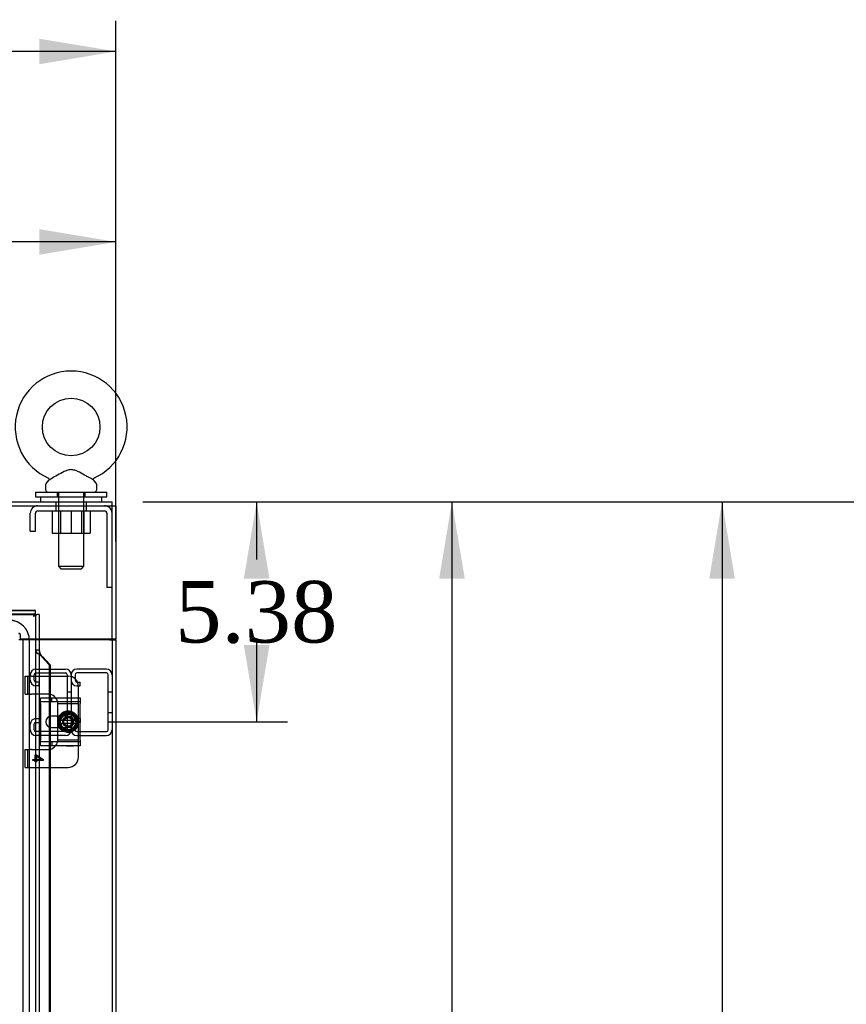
# Model space of a CAD drawing. Header units: inches. Extents: x 1 to 299, y -2 to 199.
# Tile 39 of 65: x 96 to 116, y 122 to 146. Entities that reach past the tile are written whole.
import ezdxf
from ezdxf.enums import TextEntityAlignment as Align
from ezdxf.lldxf.tags import DXFTag

# ---------------------------------------------------------------- set-up
doc = ezdxf.new("R2010")
doc.units = ezdxf.units.IN
doc.header["$MEASUREMENT"] = 0
for name, color, linetype in [('COM42667', 7, 'Continuous'), ('COM42780', 7, 'Continuous'), ('COM50677-1', 7, 'Continuous'), ('COM53933-3', 7, 'Continuous'), ('COM53955-3', 7, 'Continuous'), ('COM53964-2', 7, 'Continuous'), ('COM70220', 7, 'Continuous'), ('COM71176-1', 7, 'Continuous'), ('Default', 7, 'Continuous'), ('NTS18024', 7, 'Continuous'), ('SCC19011', 7, 'Continuous'), ('SCS86414', 7, 'Continuous'), ('SPR20265', 7, 'Continuous'), ('WAF25035', 7, 'Continuous'), ('WAF25377', 7, 'Continuous'), ('WAM254785', 7, 'Continuous')]:
    doc.layers.add(name, color=color, linetype=linetype)
doc.styles.add('SEACAD_Times_New_Roman', font='times.ttf')
tags = doc.linetypes.add('HIDDEN2', pattern=[0.1875, 0.125, -0.0625]).pattern_tags.tags
tags[6:7] = [DXFTag(74, 4), DXFTag(75, 0), DXFTag(340, '0'), DXFTag(46, 0.0), DXFTag(50, 0.0), DXFTag(44, 0.0), DXFTag(45, 0.0)]
tags[4:5] = [DXFTag(74, 4), DXFTag(75, 0), DXFTag(340, '0'), DXFTag(46, 0.0), DXFTag(50, 0.0), DXFTag(44, 0.0), DXFTag(45, 0.0)]
doc.dimstyles.new('HAMMOND_(STH_-_300x200)', dxfattribs={"dimtxt": 1.5, "dimasz": 1.875, "dimexe": 0.75, "dimexo": 0.75, "dimgap": 0.375, "dimtad": 0, "dimtih": 1, "dimtoh": 1, "dimzin": 0, "dimdsep": 46, "dimtxsty": 'SEACAD_Times_New_Roman', "dimblk1": '_SE_FILLED', "dimblk2": '_SE_FILLED', "dimsah": 1, "dimcen": 0.75, "dimadec": 0, "dimazin": 0, "dimtfac": 0.8, "dimtofl": 0, "dimtmove": 1, "dimatfit": 3, "dimfxl": 1, "dimtolj": 1, "dimtzin": 0, "dimarcsym": 0})

# ---------------------------------------------------------------- blocks, each defined once
blk = doc.blocks.new('SE2')
at = {"layer": 'COM42667', "color": 7, "linetype": 'Continuous'}
for p, q in [((96.229, 129.206), (96.229, 129.349)), ((96.229, 129.349), (97.199, 129.349)), ((97.199, 129.349), (97.199, 129.206)), ((96.229, 129.206), (96.229, 128.314)), ((97.199, 128.314), (97.199, 129.206)), ((96.703, 128.901), (96.503, 128.901)), ((96.503, 128.62), (96.703, 128.62)), ((96.229, 128.171), (96.229, 128.314)), ((97.199, 128.314), (97.199, 128.171)), ((97.199, 128.171), (96.229, 128.171))]:
    blk.add_line(p, q, dxfattribs=at)
at = {"layer": 'COM42667', "color": 7, "linetype": 'HIDDEN2'}
for p, q in [((96.229, 129.254), (97.199, 129.254)), ((96.513, 129.254), (96.513, 129.349)), ((96.91, 128.901), (96.703, 128.901)), ((96.703, 128.62), (96.91, 128.62)), ((97.199, 128.266), (96.229, 128.266)), ((96.513, 128.266), (96.513, 128.171)), ((96.862, 128.172), (96.862, 128.171)), ((96.862, 128.172), (96.977, 128.172)), ((96.892, 128.172), (96.892, 128.171)), ((96.971, 128.172), (96.971, 128.171)), ((96.977, 128.172), (96.977, 128.171)), ((96.977, 128.172), (97.002, 128.172)), ((97.002, 128.172), (97.002, 128.171)), ((97.002, 128.172), (97.036, 128.172)), ((97.036, 128.172), (97.036, 128.171))]:
    blk.add_line(p, q, dxfattribs=at)
at = {"layer": 'COM42667', "color": 7, "linetype": 'Continuous'}
blk.add_arc((96.503, 128.76), 0.14, 90, 270, dxfattribs=at)
at = {"layer": 'COM42667', "color": 7, "linetype": 'HIDDEN2'}
blk.add_arc((96.91, 128.76), 0.14, 270, 90, dxfattribs=at)
at = {"layer": 'COM42780', "color": 7, "linetype": 'HIDDEN2'}
for p, q in [((95.86, 129.875), (95.927, 129.875)), ((95.86, 129.438), (95.86, 129.875)), ((95.927, 129.438), (95.927, 129.875)), ((95.927, 129.875), (95.978, 129.875)), ((96.012, 129.875), (95.978, 129.875)), ((96.012, 129.875), (96.471, 129.875)), ((95.86, 129.438), (95.927, 129.438)), ((95.978, 129.438), (95.927, 129.438)), ((95.978, 129.438), (96.012, 129.438)), ((96.41, 129.438), (96.012, 129.438)), ((97.16, 129.253), (97.16, 129.349)), ((97.16, 129.205), (97.16, 129.253)), ((96.659, 129.205), (97.16, 129.205)), ((96.66, 129.188), (96.66, 129.2)), ((96.66, 129.057), (96.66, 129.188)), ((96.66, 128.901), (96.66, 129.057)), ((97.16, 129.2), (97.16, 129.205)), ((97.16, 129.057), (97.16, 129.2)), ((97.16, 128.816), (97.16, 129.057)), ((96.66, 128.691), (96.66, 128.826)), ((96.66, 128.463), (96.66, 128.62)), ((97.16, 128.463), (97.16, 128.714)), ((96.659, 128.315), (97.16, 128.315)), ((96.66, 128.332), (96.66, 128.463)), ((96.66, 128.32), (96.66, 128.332)), ((97.16, 128.32), (97.16, 128.463)), ((97.16, 128.315), (97.16, 128.32)), ((97.16, 128.267), (97.16, 128.315)), ((97.16, 128.171), (97.16, 128.267)), ((95.86, 128.082), (95.927, 128.082)), ((95.86, 127.645), (95.86, 128.082)), ((95.927, 127.645), (95.927, 128.082)), ((95.927, 128.082), (95.978, 128.082)), ((96.012, 128.082), (95.978, 128.082)), ((96.012, 128.082), (96.41, 128.082)), ((96.045, 127.81), (96.045, 127.841)), ((96.045, 127.841), (96.105, 127.841)), ((96.105, 127.81), (96.045, 127.81)), ((96.105, 127.841), (96.105, 127.95)), ((96.105, 127.95), (96.133, 127.95)), ((96.105, 127.777), (96.105, 127.81)), ((96.133, 127.95), (96.295, 127.835)), ((96.246, 127.841), (96.133, 127.92)), ((96.133, 127.92), (96.133, 127.841)), ((96.133, 127.841), (96.246, 127.841)), ((96.295, 127.81), (96.133, 127.81)), ((96.133, 127.81), (96.133, 127.777)), ((96.295, 127.835), (96.295, 127.81)), ((95.86, 127.645), (95.927, 127.645)), ((95.927, 127.645), (95.978, 127.645)), ((95.978, 127.645), (96.012, 127.645)), ((96.012, 127.645), (96.471, 127.645)), ((96.133, 127.777), (96.105, 127.777))]:
    blk.add_line(p, q, dxfattribs=at)
at = {"layer": 'COM42780', "color": 7, "linetype": 'Continuous'}
for p, q in [((96.471, 129.875), (96.91, 129.875)), ((97.16, 129.349), (97.16, 129.625)), ((96.66, 128.826), (96.66, 128.901)), ((96.66, 128.62), (96.66, 128.691)), ((97.16, 127.895), (97.16, 128.171)), ((96.471, 127.645), (96.91, 127.645))]:
    blk.add_line(p, q, dxfattribs=at)
at = {"layer": 'COM42780', "color": 7, "linetype": 'HIDDEN2'}
for radius in [0.195, 0.125, 0.106]:
    blk.add_circle((96.91, 128.76), radius, dxfattribs=at)
at = {"layer": 'COM42780', "color": 7, "linetype": 'Continuous'}
for centre, start, end in [((96.91, 129.625), 0, 90), ((96.41, 129.188), 39.9324, 75.7445), ((96.41, 128.332), 284.2555, 320.0676), ((96.91, 127.895), 270, 0)]:
    blk.add_arc(centre, 0.25, start, end, dxfattribs=at)
at = {"layer": 'COM42780', "color": 7, "linetype": 'HIDDEN2'}
for centre, start, end in [((96.41, 129.188), 75.7445, 90), ((96.41, 129.188), 15.0028, 39.9324), ((96.41, 129.188), 3.8357, 15.0028), ((96.41, 129.188), 2.6763, 3.8357), ((96.41, 128.332), 320.0676, 344.9972), ((96.41, 128.332), 344.9972, 356.1643), ((96.41, 128.332), 356.1643, 357.3237), ((96.41, 128.332), 270, 284.2555)]:
    blk.add_arc(centre, 0.25, start, end, dxfattribs=at)
at = {"layer": 'COM50677-1', "color": 7, "linetype": 'HIDDEN2'}
for p, q in [((96.607, 134.04), (96.607, 133.915)), ((97.357, 133.915), (97.357, 134.04)), ((95.982, 133.415), (95.982, 133.855)), ((96.107, 133.415), (96.107, 133.855)), ((96.167, 133.915), (97.797, 133.915)), ((97.857, 133.855), (97.857, 132.04)), ((95.982, 133.415), (96.107, 133.415)), ((97.982, 132.04), (97.857, 132.04))]:
    blk.add_line(p, q, dxfattribs=at)
for centre, radius, start, end in [((96.167, 133.855), 0.185, 90, 180), ((97.797, 133.855), 0.185, 0, 90), ((96.167, 133.855), 0.06, 90, 180), ((97.797, 133.855), 0.06, 0, 90)]:
    blk.add_arc(centre, radius, start, end, dxfattribs=at)
at = {"layer": 'COM53933-3', "color": 7, "linetype": 'Continuous'}
for p, q in [((61.112, 134.135), (97.982, 134.135)), ((97.982, 133.992), (97.982, 134.135)), ((97.982, 130.79), (97.982, 133.992)), ((96.204, 130.79), (97.982, 130.79))]:
    blk.add_line(p, q, dxfattribs=at)
at = {"layer": 'COM53933-3', "color": 7, "linetype": 'HIDDEN2'}
for p, q in [((61.112, 134.04), (97.982, 134.04)), ((96.607, 134.135), (96.607, 134.04)), ((97.357, 134.04), (97.357, 134.135)), ((95.732, 130.903), (95.732, 130.79)), ((95.732, 130.79), (96.204, 130.79))]:
    blk.add_line(p, q, dxfattribs=at)
blk.add_arc((95.717, 130.903), 0.015, 0, 180, dxfattribs=at)
at = {"layer": 'COM53955-3', "color": 7, "linetype": 'Continuous'}
for p, q in [((61.924, 131.48), (96.109, 131.48)), ((96.109, 131.48), (95.234, 131.48)), ((96.109, 131.424), (96.109, 131.48)), ((96.109, 131.48), (96.109, 131.48)), ((96.109, 131.385), (96.109, 131.424)), ((96.061, 131.338), (96.061, 131.337)), ((96.061, 131.337), (96.061, 131.337)), ((96.061, 131.337), (96.061, 131.337)), ((96.061, 131.337), (96.061, 131.337)), ((96.073, 131.349), (96.109, 131.385)), ((96.109, 131.385), (96.148, 131.385)), ((96.204, 131.385), (96.148, 131.385)), ((96.204, 131.385), (96.204, 130.51)), ((96.204, 131.385), (96.204, 131.385)), ((96.204, 131.385), (96.204, 69.043)), ((96.264, 130.344), (96.289, 130.344)), ((96.447, 130.155), (96.264, 130.344)), ((96.289, 130.344), (96.471, 130.155)), ((96.471, 130.155), (96.447, 130.155)), ((96.447, 130.155), (96.447, 129.349)), ((96.471, 130.155), (96.471, 129.349)), ((96.447, 128.889), (96.447, 128.632)), ((96.471, 128.897), (96.471, 128.623)), ((96.447, 128.171), (96.447, 104.777)), ((96.471, 128.171), (96.471, 104.777))]:
    blk.add_line(p, q, dxfattribs=at)
at = {"layer": 'COM53955-3', "color": 7, "linetype": 'HIDDEN2'}
for p, q in [((61.924, 131.385), (96.109, 131.385)), ((96.109, 131.386), (95.234, 131.386)), ((96.109, 131.385), (96.109, 69.043)), ((96.109, 131.385), (96.109, 130.51)), ((96.204, 130.51), (96.109, 130.51)), ((96.241, 130.376), (96.248, 130.376)), ((96.447, 129.349), (96.447, 128.889)), ((96.471, 129.349), (96.471, 128.897)), ((96.447, 128.632), (96.447, 128.171)), ((96.471, 128.623), (96.471, 128.171))]:
    blk.add_line(p, q, dxfattribs=at)
at = {"layer": 'COM53955-3', "color": 7, "linetype": 'Continuous'}
for centre, radius, start, end in [((96.931, 130.916), 0.967, 148.2614, 154.1309), ((95.581, 132.314), 1.088, 296.1959, 301.4118)]:
    blk.add_arc(centre, radius, start, end, dxfattribs=at)
at = {"layer": 'COM53955-3', "color": 7, "linetype": 'HIDDEN2'}
blk.add_open_spline([(96.109, 130.51), (96.111, 130.496), (96.117, 130.482), (96.138, 130.455), (96.153, 130.441), (96.187, 130.413), (96.206, 130.399), (96.232, 130.382), (96.237, 130.379), (96.241, 130.376)], degree=3, knots=[0, 0, 0, 0, 0.25, 0.25, 0.5, 0.5, 0.75, 0.75, 0.8085947, 0.8085947, 0.8085947, 0.8085947], dxfattribs=at)
at = {"layer": 'COM53955-3', "color": 7, "linetype": 'Continuous'}
blk.add_open_spline([(96.204, 130.51), (96.205, 130.496), (96.207, 130.482), (96.214, 130.455), (96.219, 130.441), (96.23, 130.413), (96.237, 130.399), (96.25, 130.372), (96.258, 130.358), (96.264, 130.344)], degree=3, knots=[0, 0, 0, 0, 0.25, 0.25, 0.5, 0.5, 0.75, 0.75, 1, 1, 1, 1], dxfattribs=at)
blk.add_open_spline([(96.241, 130.376), (96.257, 130.365), (96.273, 130.355), (96.289, 130.344)], degree=3, dxfattribs=at)
at = {"layer": 'COM53964-2', "color": 7, "linetype": 'HIDDEN2'}
for p, q in [((96.12, 130.049), (96.844, 130.049)), ((96.12, 129.954), (96.844, 129.954)), ((97.844, 130.049), (97.12, 130.049)), ((97.844, 129.954), (97.12, 129.954)), ((95.982, 129.773), (95.982, 129.911)), ((96.077, 129.773), (96.077, 129.911)), ((96.203, 129.73), (96.12, 129.73)), ((96.203, 129.635), (96.203, 129.73)), ((96.887, 129.911), (96.887, 128.562)), ((96.982, 129.911), (96.982, 129.773)), ((96.982, 129.911), (96.982, 128.562)), ((97.077, 129.911), (97.077, 129.773)), ((97.12, 129.73), (97.203, 129.73)), ((97.203, 129.635), (97.203, 129.73)), ((97.887, 128.562), (97.887, 129.911)), ((96.203, 129.635), (96.12, 129.635)), ((96.982, 129.487), (96.887, 129.487)), ((97.12, 129.635), (97.203, 129.635)), ((97.982, 129.487), (97.887, 129.487)), ((96.887, 128.987), (96.982, 128.987)), ((97.887, 128.987), (97.982, 128.987)), ((96.12, 128.838), (96.203, 128.838)), ((96.203, 128.838), (96.203, 128.743)), ((97.203, 128.838), (97.12, 128.838)), ((97.203, 128.838), (97.203, 128.743)), ((95.982, 128.562), (95.982, 128.7)), ((96.077, 128.562), (96.077, 128.7)), ((96.12, 128.743), (96.203, 128.743)), ((96.844, 128.519), (96.12, 128.519)), ((96.982, 128.7), (96.982, 128.562)), ((97.077, 128.7), (97.077, 128.562)), ((97.203, 128.743), (97.12, 128.743)), ((97.12, 128.519), (97.844, 128.519)), ((96.844, 128.424), (96.12, 128.424)), ((97.12, 128.424), (97.844, 128.424))]:
    blk.add_line(p, q, dxfattribs=at)
for centre, radius, start, end in [((96.12, 129.911), 0.138, 90, 180), ((96.12, 129.911), 0.043, 90, 180), ((96.844, 129.911), 0.138, 0, 90), ((96.844, 129.911), 0.043, 0, 90), ((97.12, 129.911), 0.138, 90, 180), ((97.12, 129.911), 0.043, 90, 180), ((97.844, 129.911), 0.138, 0, 90), ((97.844, 129.911), 0.043, 0, 90), ((96.12, 129.773), 0.138, 180, 270), ((96.12, 129.773), 0.043, 180, 270), ((97.12, 129.773), 0.138, 180, 270), ((97.12, 129.773), 0.043, 180, 270), ((96.12, 128.7), 0.138, 90, 180), ((97.12, 128.7), 0.138, 90, 180), ((96.12, 128.562), 0.138, 180, 270), ((96.12, 128.7), 0.043, 90, 180), ((96.12, 128.562), 0.043, 180, 270), ((96.844, 128.562), 0.043, 270, 0), ((96.844, 128.562), 0.138, 270, 0), ((97.12, 128.562), 0.138, 180, 270), ((97.12, 128.562), 0.043, 180, 270), ((97.844, 128.562), 0.043, 270, 0), ((97.844, 128.562), 0.138, 270, 0)]:
    blk.add_arc(centre, radius, start, end, dxfattribs=at)
at = {"layer": 'COM70220', "color": 7, "linetype": 'HIDDEN2'}
for p, q in [((95.965, 69.687), (95.965, 130.742)), ((95.966, 69.687), (95.966, 130.742))]:
    blk.add_line(p, q, dxfattribs=at)
for radius in [0.5, 0.499]:
    blk.add_arc((95.466, 130.742), radius, 0, 90, dxfattribs=at)
at = {"layer": 'COM71176-1', "color": 7, "linetype": 'Continuous'}
for p, q in [((97.982, 134.04), (98.077, 134.04)), ((98.077, 134.04), (98.077, 130.79)), ((97.917, 130.76), (96.204, 130.76)), ((97.917, 130.76), (98.077, 130.76)), ((97.982, 130.76), (97.982, 130.79)), ((97.982, 130.79), (98.077, 130.79)), ((98.077, 130.76), (98.077, 130.79)), ((98.077, 130.76), (98.077, 69.45))]:
    blk.add_line(p, q, dxfattribs=at)
at = {"layer": 'COM71176-1', "color": 7, "linetype": 'HIDDEN2'}
for p, q in [((95.797, 130.76), (95.702, 130.76)), ((95.862, 130.76), (95.797, 130.76)), ((95.797, 130.76), (95.797, 69.45)), ((96.204, 130.76), (95.862, 130.76)), ((97.982, 130.76), (97.982, 69.45))]:
    blk.add_line(p, q, dxfattribs=at)
at = {"layer": 'NTS18024', "color": 7, "linetype": 'HIDDEN2'}
for p, q in [((96.517, 133.915), (96.517, 133.37)), ((96.669, 133.915), (96.669, 133.37)), ((96.719, 133.915), (96.719, 133.37)), ((96.982, 133.915), (96.982, 133.37)), ((96.986, 133.915), (96.986, 133.37)), ((97.245, 133.37), (97.245, 133.915)), ((97.294, 133.915), (97.294, 133.37)), ((97.447, 133.915), (97.447, 133.37)), ((96.517, 133.37), (96.986, 133.37)), ((96.986, 133.37), (97.447, 133.37))]:
    blk.add_line(p, q, dxfattribs=at)
at = {"layer": 'SCC19011', "color": 7, "linetype": 'Continuous'}
for p, q in [((96.91, 129.001), (96.695, 128.869)), ((97.125, 128.869), (96.91, 129.001)), ((96.695, 128.869), (96.695, 128.794)), ((96.695, 128.794), (96.695, 128.726)), ((96.715, 128.794), (96.695, 128.794)), ((96.725, 128.794), (96.715, 128.794)), ((97.094, 128.794), (96.725, 128.794)), ((97.104, 128.794), (97.094, 128.794)), ((97.125, 128.794), (97.104, 128.794)), ((97.125, 128.794), (97.125, 128.869)), ((97.125, 128.726), (97.125, 128.794)), ((96.695, 128.726), (96.695, 128.651)), ((96.695, 128.726), (96.715, 128.726)), ((96.695, 128.651), (96.91, 128.519)), ((96.715, 128.726), (96.725, 128.726)), ((96.725, 128.726), (97.094, 128.726)), ((96.91, 128.519), (97.125, 128.651)), ((97.094, 128.726), (97.104, 128.726)), ((97.104, 128.726), (97.125, 128.726)), ((97.125, 128.651), (97.125, 128.726))]:
    blk.add_line(p, q, dxfattribs=at)
at = {"layer": 'SCC19011', "color": 7, "linetype": 'HIDDEN2'}
blk.add_circle((96.91, 128.76), 0.122, dxfattribs=at)
at = {"layer": 'SCC19011', "color": 7, "linetype": 'Continuous'}
for radius, start, end in [(0.188, 10.4474, 169.5526), (0.187, 190.4474, 349.5526)]:
    blk.add_arc((96.91, 128.76), radius, start, end, dxfattribs=at)
at = {"layer": 'SCS86414', "color": 7, "linetype": 'Continuous'}
for p, q in [((96.357, 134.554), (96.357, 134.435)), ((96.436, 134.671), (96.371, 134.593)), ((97.593, 134.593), (97.527, 134.673)), ((97.607, 134.435), (97.607, 134.554))]:
    blk.add_line(p, q, dxfattribs=at)
at = {"layer": 'SCS86414', "color": 7, "linetype": 'HIDDEN2'}
for p, q in [((96.67, 134.375), (96.67, 132.56)), ((97.294, 132.56), (97.294, 134.375)), ((96.67, 132.56), (97.294, 132.56)), ((96.67, 132.56), (96.73, 132.5)), ((96.73, 132.5), (97.234, 132.5)), ((97.234, 132.5), (97.294, 132.56))]:
    blk.add_line(p, q, dxfattribs=at)
at = {"layer": 'SCS86414', "color": 7, "linetype": 'Continuous'}
blk.add_circle((96.982, 135.964), 0.704, dxfattribs=at)
for centre, radius, start, end in [((96.982, 135.964), 1.367, 294.0229, 246.0077), ((96.417, 134.554), 0.06, 140.3214, 180), ((96.412, 134.689), 0.03, 297.8916, 61.952), ((97.548, 134.693), 0.0244, 113.5165, 159.2391), ((97.547, 134.554), 0.06, 0, 39.6786), ((96.417, 134.435), 0.06, 180, 270), ((97.547, 134.435), 0.06, 270, 0)]:
    blk.add_arc(centre, radius, start, end, dxfattribs=at)
blk.add_open_spline([(97.529, 134.67), (97.529, 134.67), (97.511, 134.68), (97.464, 134.705), (97.444, 134.716), (97.399, 134.741), (97.375, 134.755), (97.297, 134.798), (97.242, 134.829), (97.155, 134.873), (97.125, 134.887), (97.065, 134.91), (97.032, 134.919), (96.968, 134.924), (96.935, 134.919), (96.872, 134.902), (96.842, 134.889), (96.754, 134.847), (96.699, 134.816), (96.592, 134.756), (96.542, 134.729), (96.503, 134.707)], degree=3, knots=[0.5685641, 0.5685641, 0.5685641, 0.5685641, 0.625, 0.625, 0.65625, 0.65625, 0.6875, 0.6875, 0.75, 0.75, 0.78125, 0.78125, 0.8125, 0.8125, 0.84375, 0.84375, 0.875, 0.875, 0.9375, 0.9375, 1, 1, 1, 1], dxfattribs=at)
at = {"layer": 'SCS86414', "color": 7, "linetype": 'HIDDEN2'}
blk.add_open_spline([(96.435, 134.67), (96.435, 134.67), (96.453, 134.68), (96.497, 134.704), (96.513, 134.713), (96.531, 134.722)], degree=3, knots=[0.06830173, 0.06830173, 0.06830173, 0.06830173, 0.125, 0.125, 0.15050026, 0.15050026, 0.15050026, 0.15050026], dxfattribs=at)
blk.add_open_spline([(97.512, 134.679), (97.52, 134.675), (97.525, 134.672), (97.527, 134.671)], degree=3, dxfattribs=at)
at = {"layer": 'SPR20265', "color": 7, "linetype": 'HIDDEN2'}
for p, q in [((97.092, 128.76), (97.127, 128.76)), ((96.725, 128.575), (96.75, 128.6))]:
    blk.add_line(p, q, dxfattribs=at)
for points, knots in [([(96.72, 128.887), (96.717, 128.883), (96.698, 128.853), (96.676, 128.789), (96.684, 128.693), (96.728, 128.609), (96.803, 128.549), (96.895, 128.523), (96.991, 128.536), (97.072, 128.586), (97.129, 128.664), (97.149, 128.757), (97.132, 128.851), (97.079, 128.931), (96.999, 128.984), (96.905, 129.001), (96.811, 128.981), (96.733, 128.926), (96.682, 128.845), (96.667, 128.75), (96.689, 128.657), (96.745, 128.579), (96.827, 128.53), (96.922, 128.515), (97.015, 128.538), (97.092, 128.594), (97.142, 128.677), (97.157, 128.771), (97.135, 128.864), (97.079, 128.942), (96.998, 128.993), (96.904, 129.009), (96.81, 128.989), (96.731, 128.935), (96.678, 128.855), (96.659, 128.761), (96.674, 128.68), (96.698, 128.635), (96.709, 128.619)], [0.2327592, 0.2327592, 0.2327592, 0.2327592, 0.2341872, 0.2452831, 0.2563771, 0.2674708, 0.2785654, 0.28966, 0.3007576, 0.3118528, 0.3229492, 0.3340432, 0.3451384, 0.3562353, 0.3673323, 0.3784297, 0.3895246, 0.4006213, 0.4117166, 0.4228156, 0.4339132, 0.4450112, 0.4561079, 0.4672039, 0.4783017, 0.4893995, 0.5004992, 0.5115966, 0.5226954, 0.5337915, 0.544891, 0.5559893, 0.5670899, 0.5781889, 0.5892874, 0.6003855, 0.6114838, 0.6182179, 0.6182179, 0.6182179, 0.6182179]), ([(96.699, 128.619), (96.712, 128.599), (96.749, 128.558), (96.826, 128.514), (96.92, 128.5), (97.013, 128.52), (97.093, 128.574), (97.148, 128.651), (97.171, 128.744), (97.161, 128.839), (97.116, 128.923), (97.045, 128.987), (96.955, 129.02), (96.86, 129.02), (96.772, 128.986), (96.719, 128.94), (96.697, 128.909), (96.692, 128.901)], [0.8028925, 0.8028925, 0.8028925, 0.8028925, 0.8112914, 0.8223931, 0.8334948, 0.8445983, 0.8557003, 0.8668021, 0.8779027, 0.8890041, 0.9001067, 0.9112098, 0.9223136, 0.9334157, 0.9445065, 0.955056, 0.9580988, 0.9580988, 0.9580988, 0.9580988]), ([(96.75, 128.6), (96.73, 128.622), (96.696, 128.668), (96.678, 128.76), (96.695, 128.837), (96.717, 128.876), (96.726, 128.89)], [0, 0, 0, 0, 0.01124685, 0.02526822, 0.0367371, 0.04373616, 0.04373616, 0.04373616, 0.04373616]), ([(96.737, 128.897), (96.73, 128.888), (96.706, 128.853), (96.683, 128.782), (96.693, 128.691), (96.721, 128.64), (96.738, 128.619)], [0.06397395, 0.06397395, 0.06397395, 0.06397395, 0.06779157, 0.07888132, 0.08997324, 0.09942571, 0.09942571, 0.09942571, 0.09942571]), ([(96.693, 128.78), (96.694, 128.793), (96.702, 128.832), (96.722, 128.873), (96.742, 128.897), (96.745, 128.901)], [0.21995858, 0.21995858, 0.21995858, 0.21995858, 0.22541447, 0.23652458, 0.23853227, 0.23853227, 0.23853227, 0.23853227]), ([(96.766, 128.606), (96.763, 128.609), (96.741, 128.63), (96.71, 128.68), (96.695, 128.76), (96.711, 128.84), (96.745, 128.893), (96.771, 128.916), (96.777, 128.921)], [0.37922098, 0.37922098, 0.37922098, 0.37922098, 0.38094922, 0.39205781, 0.40316665, 0.41427643, 0.42538516, 0.42868152, 0.42868152, 0.42868152, 0.42868152]), ([(96.788, 128.98), (96.782, 128.977), (96.75, 128.958), (96.721, 128.93), (96.703, 128.903), (96.702, 128.902)], [0.75353292, 0.75353292, 0.75353292, 0.75353292, 0.75578627, 0.7668873, 0.7674218, 0.7674218, 0.7674218, 0.7674218]), ([(97.019, 128.936), (97.03, 128.93), (97.061, 128.905), (97.101, 128.851), (97.121, 128.771), (97.109, 128.691), (97.067, 128.62), (97.001, 128.571), (96.922, 128.551), (96.841, 128.563), (96.771, 128.605), (96.722, 128.671), (96.703, 128.75), (96.716, 128.831), (96.759, 128.901), (96.825, 128.948), (96.905, 128.966), (96.986, 128.951), (97.054, 128.905), (97.099, 128.837), (97.113, 128.756), (97.095, 128.676), (97.046, 128.61), (96.976, 128.569), (96.894, 128.559), (96.816, 128.583), (96.753, 128.635), (96.717, 128.709), (96.713, 128.791), (96.742, 128.867), (96.8, 128.925), (96.876, 128.955), (96.958, 128.952), (97.031, 128.915), (97.084, 128.852), (97.106, 128.773), (97.093, 128.692), (97.057, 128.637), (97.029, 128.613), (97.02, 128.606)], [0.464438, 0.464438, 0.464438, 0.464438, 0.4698156, 0.4809232, 0.4920326, 0.503138, 0.5142446, 0.52535, 0.5364578, 0.547565, 0.5586721, 0.5697781, 0.5808823, 0.5919888, 0.603094, 0.6142018, 0.6253066, 0.6364118, 0.6475152, 0.6586197, 0.6697249, 0.6808298, 0.6919358, 0.7030382, 0.714142, 0.7252447, 0.7363492, 0.7474536, 0.7585562, 0.7696589, 0.7807596, 0.7918635, 0.8029663, 0.8140692, 0.8251712, 0.836271, 0.8473724, 0.8584731, 0.862923, 0.862923, 0.862923, 0.862923]), ([(96.726, 128.726), (96.722, 128.75), (96.723, 128.777), (96.729, 128.803), (96.729, 128.805)], [0.91507915, 0.91507915, 0.91507915, 0.91507915, 0.92507741, 0.92612869, 0.92612869, 0.92612869, 0.92612869]), ([(96.824, 128.95), (96.825, 128.95), (96.849, 128.961), (96.903, 128.973), (96.962, 128.963), (96.991, 128.951), (96.995, 128.949)], [0.43640128, 0.43640128, 0.43640128, 0.43640128, 0.43649234, 0.44759977, 0.45870607, 0.46079764, 0.46079764, 0.46079764, 0.46079764]), ([(96.841, 128.932), (96.859, 128.939), (96.902, 128.949), (96.968, 128.939), (97.028, 128.906), (97.081, 128.844), (97.089, 128.793), (97.092, 128.76)], [0.95046325, 0.95046325, 0.95046325, 0.95046325, 0.95824793, 0.96865358, 0.9770936, 0.98730809, 1, 1, 1, 1]), ([(96.856, 128.969), (96.86, 128.97), (96.891, 128.977), (96.929, 128.977), (96.961, 128.97), (96.966, 128.968)], [0.25678082, 0.25678082, 0.25678082, 0.25678082, 0.25874448, 0.26985449, 0.27231226, 0.27231226, 0.27231226, 0.27231226]), ([(96.958, 128.974), (96.928, 128.981), (96.896, 128.981), (96.866, 128.975), (96.865, 128.975)], [0.03475197, 0.03475197, 0.03475197, 0.03475197, 0.04560719, 0.0457885, 0.0457885, 0.0457885, 0.0457885]), ([(97.067, 128.907), (97.072, 128.901), (97.094, 128.874), (97.121, 128.818), (97.127, 128.736), (97.104, 128.663), (97.075, 128.625), (97.06, 128.61)], [0.28879014, 0.28879014, 0.28879014, 0.28879014, 0.29207573, 0.30318617, 0.31429358, 0.32540417, 0.3342706, 0.3342706, 0.3342706, 0.3342706]), ([(97.127, 128.76), (97.125, 128.794), (97.117, 128.843), (97.088, 128.889), (97.073, 128.905)], [0, 0, 0, 0, 0.01093327, 0.01877746, 0.01877746, 0.01877746, 0.01877746]), ([(97.09, 128.891), (97.091, 128.889), (97.107, 128.866), (97.13, 128.815), (97.134, 128.733), (97.114, 128.669), (97.093, 128.636), (97.085, 128.626)], [0.10246721, 0.10246721, 0.10246721, 0.10246721, 0.10318825, 0.11429938, 0.12541305, 0.13652493, 0.14182713, 0.14182713, 0.14182713, 0.14182713]), ([(97.092, 128.63), (97.107, 128.65), (97.132, 128.7), (97.14, 128.789), (97.118, 128.855), (97.098, 128.886), (97.095, 128.89)], [0.14777242, 0.14777242, 0.14777242, 0.14777242, 0.15652896, 0.16762342, 0.17871777, 0.18057721, 0.18057721, 0.18057721, 0.18057721]), ([(96.743, 128.619), (96.732, 128.632), (96.708, 128.669), (96.696, 128.712), (96.693, 128.738)], [0.19601695, 0.19601695, 0.19601695, 0.19601695, 0.20319267, 0.2141853, 0.2141853, 0.2141853, 0.2141853]), ([(96.982, 128.56), (96.981, 128.56), (96.954, 128.551), (96.905, 128.545), (96.858, 128.554), (96.839, 128.561)], [0.34717873, 0.34717873, 0.34717873, 0.34717873, 0.34762453, 0.35873317, 0.3673569, 0.3673569, 0.3673569, 0.3673569]), ([(96.952, 128.544), (96.937, 128.542), (96.908, 128.539), (96.879, 128.542), (96.864, 128.546)], [0.16392013, 0.16392013, 0.16392013, 0.16392013, 0.1698589, 0.17613515, 0.17613515, 0.17613515, 0.17613515]), ([(96.872, 128.54), (96.886, 128.538), (96.911, 128.536), (96.937, 128.538), (96.948, 128.54)], [0.118104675, 0.118104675, 0.118104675, 0.118104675, 0.123252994, 0.1271342, 0.1271342, 0.1271342, 0.1271342])]:
    blk.add_open_spline(points, degree=3, knots=knots, dxfattribs=at)
for points in [[(96.931, 128.986), (96.914, 128.988), (96.898, 128.988), (96.881, 128.986)], [(96.887, 128.983), (96.906, 128.985), (96.926, 128.984), (96.945, 128.981)], [(96.691, 128.619), (96.701, 128.604), (96.712, 128.59), (96.725, 128.575)]]:
    blk.add_open_spline(points, degree=3, dxfattribs=at)
at = {"layer": 'SPR20265', "color": 7, "linetype": 'Continuous'}
for points, knots in [([(96.692, 128.901), (96.68, 128.882), (96.658, 128.836), (96.644, 128.757), (96.659, 128.675), (96.681, 128.634), (96.691, 128.619)], [0.95809881, 0.95809881, 0.95809881, 0.95809881, 0.9661238, 0.97598802, 0.98694613, 0.99365696, 0.99365696, 0.99365696, 0.99365696]), ([(96.702, 128.902), (96.685, 128.877), (96.659, 128.821), (96.653, 128.727), (96.675, 128.659), (96.695, 128.625), (96.699, 128.619)], [0.7674218, 0.7674218, 0.7674218, 0.7674218, 0.77798983, 0.7890906, 0.80019147, 0.80289251, 0.80289251, 0.80289251, 0.80289251])]:
    blk.add_open_spline(points, degree=3, knots=knots, dxfattribs=at)
at = {"layer": 'WAF25035', "color": 7, "linetype": 'Continuous'}
blk.add_circle((96.91, 128.76), 0.25, dxfattribs=at)
at = {"layer": 'WAF25035', "color": 7, "linetype": 'HIDDEN2'}
blk.add_circle((96.91, 128.76), 0.133, dxfattribs=at)
at = {"layer": 'WAF25377', "color": 7, "linetype": 'Continuous'}
for p, q in [((96.107, 134.375), (97.857, 134.375)), ((96.107, 134.375), (96.107, 134.26)), ((97.857, 134.26), (97.857, 134.375)), ((96.107, 134.26), (97.857, 134.26))]:
    blk.add_line(p, q, dxfattribs=at)
at = {"layer": 'WAF25377', "color": 7, "linetype": 'HIDDEN2'}
for p, q in [((96.642, 134.375), (96.642, 134.26)), ((97.322, 134.26), (97.322, 134.375))]:
    blk.add_line(p, q, dxfattribs=at)
at = {"layer": 'WAM254785', "color": 7, "linetype": 'Continuous'}
for p, q in [((96.232, 134.26), (96.232, 134.135)), ((97.732, 134.135), (97.732, 134.26))]:
    blk.add_line(p, q, dxfattribs=at)
at = {"layer": 'WAM254785', "color": 7, "linetype": 'HIDDEN2'}
for p, q in [((96.669, 134.26), (96.669, 134.135)), ((97.294, 134.135), (97.294, 134.26))]:
    blk.add_line(p, q, dxfattribs=at)
blk = doc.blocks.new('DMBLK2875')
at = {"layer": 'Default', "linetype": 'Continuous'}
for points in [[(101.828, 132.26), (101.516, 134.135), (101.203, 132.26)], [(101.828, 130.635), (101.203, 130.635), (101.516, 128.76)]]:
    blk.add_hatch(color=7, dxfattribs=at).paths.add_polyline_path(points)
at = {"layer": 'Default', "color": 7, "linetype": 'Continuous'}
for p, q in [((98.732, 134.135), (102.266, 134.135)), ((101.516, 134.135), (101.516, 132.723)), ((101.516, 130.698), (101.516, 128.76)), ((97.877, 128.76), (102.266, 128.76))]:
    blk.add_line(p, q, dxfattribs=at)
at = {"layer": 'Default', "color": 7, "linetype": 'Continuous', "style": 'SEACAD_Times_New_Roman'}
blk.add_text('5.38', height=1.5, dxfattribs=at).set_placement((99.525, 132.198), align=Align.TOP_LEFT)
blk = doc.blocks.new('_SE_FILLED')
at = {"color": 0}
blk.add_line((0, 0), (-1, 0), dxfattribs=at)
blk.add_solid([(0, 0), (-1, -0.1665), (-1, 0.1665), (0, 0)], dxfattribs=at)
blk = doc.blocks.new('DMBLK2876')
at = {"layer": 'Default', "linetype": 'Continuous'}
for points in [[(106.602, 132.26), (106.289, 134.135), (105.977, 132.26)], [(106.602, 105.589), (105.977, 105.589), (106.289, 103.714)]]:
    blk.add_hatch(color=7, dxfattribs=at).paths.add_polyline_path(points)
at = {"layer": 'Default', "color": 7, "linetype": 'Continuous'}
for p, q in [((98.732, 134.135), (107.039, 134.135)), ((106.289, 134.135), (106.289, 120.199)), ((106.289, 118.174), (106.289, 103.714)), ((97.954, 103.714), (107.039, 103.714))]:
    blk.add_line(p, q, dxfattribs=at)
at = {"layer": 'Default', "color": 7, "linetype": 'Continuous', "style": 'SEACAD_Times_New_Roman'}
blk.add_text('30.42', height=1.5, dxfattribs=at).set_placement((103.73, 119.674), align=Align.TOP_LEFT)
blk = doc.blocks.new('DMBLK2877')
at = {"layer": 'Default', "linetype": 'Continuous'}
for points in [[(113.205, 132.26), (112.892, 134.135), (112.58, 132.26)], [(113.205, 101.986), (112.58, 101.986), (112.892, 100.111)]]:
    blk.add_hatch(color=7, dxfattribs=at).paths.add_polyline_path(points)
at = {"layer": 'Default', "color": 7, "linetype": 'Continuous'}
for p, q in [((98.732, 134.135), (113.642, 134.135)), ((112.892, 134.135), (112.892, 118.398)), ((112.892, 116.373), (112.892, 100.111)), ((97.949, 100.111), (113.642, 100.111))]:
    blk.add_line(p, q, dxfattribs=at)
at = {"layer": 'Default', "color": 7, "linetype": 'Continuous', "style": 'SEACAD_Times_New_Roman'}
blk.add_text('34.02', height=1.5, dxfattribs=at).set_placement((110.333, 117.873), align=Align.TOP_LEFT)
blk = doc.blocks.new('DMBLK2879')
at = {"layer": 'Default', "linetype": 'Continuous'}
for points in [[(62.892, 145.455), (61.017, 145.143), (62.892, 144.83)], [(96.202, 145.455), (96.202, 144.83), (98.077, 145.143)]]:
    blk.add_hatch(color=7, dxfattribs=at).paths.add_polyline_path(points)
at = {"layer": 'Default', "color": 7, "linetype": 'Continuous'}
for p, q in [((61.017, 133.165), (61.017, 145.893)), ((98.077, 134.79), (98.077, 145.893)), ((76.463, 145.143), (61.017, 145.143)), ((98.077, 145.143), (82.631, 145.143))]:
    blk.add_line(p, q, dxfattribs=at)
at = {"layer": 'Default', "color": 7, "linetype": 'Continuous', "style": 'SEACAD_Times_New_Roman'}
blk.add_text('37.06', height=1.5, dxfattribs=at).set_placement((76.988, 145.893), align=Align.TOP_LEFT)
blk = doc.blocks.new('DMBLK2892')
at = {"layer": 'Default', "linetype": 'Continuous'}
for points in [[(81.422, 140.8), (79.547, 140.488), (81.422, 140.175)], [(96.202, 140.8), (96.202, 140.175), (98.077, 140.488)]]:
    blk.add_hatch(color=7, dxfattribs=at).paths.add_polyline_path(points)
at = {"layer": 'Default', "color": 7, "linetype": 'Continuous'}
for p, q in [((79.547, 133.007), (79.547, 141.238)), ((98.077, 133.165), (98.077, 141.238)), ((85.728, 140.488), (79.547, 140.488)), ((98.077, 140.488), (91.896, 140.488))]:
    blk.add_line(p, q, dxfattribs=at)
at = {"layer": 'Default', "color": 7, "linetype": 'Continuous', "style": 'SEACAD_Times_New_Roman'}
for s, p in [('18.53', (86.253, 141.238)), ('TYP', (86.715, 138.988))]:
    blk.add_text(s, height=1.5, dxfattribs=at).set_placement(p, align=Align.TOP_LEFT)
blk = doc.blocks.new('DMBLK2893')
at = {"layer": 'Default', "linetype": 'Continuous'}
for points in [[(120.193, 132.26), (119.881, 134.135), (119.568, 132.26)], [(120.193, 63.95), (119.568, 63.95), (119.881, 62.075)]]:
    blk.add_hatch(color=7, dxfattribs=at).paths.add_polyline_path(points)
at = {"layer": 'Default', "color": 7, "linetype": 'Continuous'}
for p, q in [((98.732, 134.135), (120.631, 134.135)), ((119.881, 134.135), (119.881, 99.38)), ((119.881, 97.355), (119.881, 62.075)), ((98.732, 62.075), (120.631, 62.075))]:
    blk.add_line(p, q, dxfattribs=at)
at = {"layer": 'Default', "color": 7, "linetype": 'Continuous', "style": 'SEACAD_Times_New_Roman'}
blk.add_text('72.06', height=1.5, dxfattribs=at).set_placement((117.321, 98.855), align=Align.TOP_LEFT)

msp = doc.modelspace()

# ---------------------------------------------------------------- block references
at = {"layer": 'Default'}
msp.add_blockref('SE2', (0, 0), dxfattribs=at)

# ---------------------------------------------------------------- dimensions: what is measured, and where the dimension line sits
at = {"layer": 'Default', "color": 7, "linetype": 'Continuous'}
for base, p1, p2, text, picture, middle in [((61.017, 145.143), (98.077, 134.04), (61.017, 132.415), '\\A1;<>', 'DMBLK2879', (79.547, 145.143)), ((79.547, 140.488), (98.077, 132.415), (79.547, 132.257), '\\A1;<>\\PTYP', 'DMBLK2892', (88.812, 140.488))]:
    dim = msp.add_linear_dim(base=base, p1=p1, p2=p2, text=text, dimstyle='HAMMOND_(STH_-_300x200)', override={"dimtmove": 0}, dxfattribs=at)
    dim.commit()
    dim.dimension.update_dxf_attribs({"geometry": picture, "text_midpoint": middle, "dimtype": 160})
for base, p1, p2, angle, picture, middle, dimtype in [((101.51587081, 128.760166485), (97.981854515, 134.135166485), (97.127354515, 128.760166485), 90, 'DMBLK2875', (101.51587081, 131.447666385), 160), ((112.892, 100.111), (97.982, 134.135), (97.199, 100.111), 90, 'DMBLK2877', (112.892, 117.123), 160), ((106.289, 103.714), (97.982, 134.135), (97.204, 103.714), 90, 'DMBLK2876', (106.289, 118.924), 160), ((119.881, 134.135), (97.982, 134.135), (97.982, 62.075), 270, 'DMBLK2893', (119.881, 98.105), 161)]:
    dim = msp.add_linear_dim(base=base, p1=p1, p2=p2, angle=angle, text='\\A1;<>', dimstyle='HAMMOND_(STH_-_300x200)', override={"dimtmove": 0}, dxfattribs=at)
    dim.commit()
    dim.dimension.update_dxf_attribs({"geometry": picture, "text_midpoint": middle, "dimtype": dimtype})

doc.saveas('drawing.dxf')
